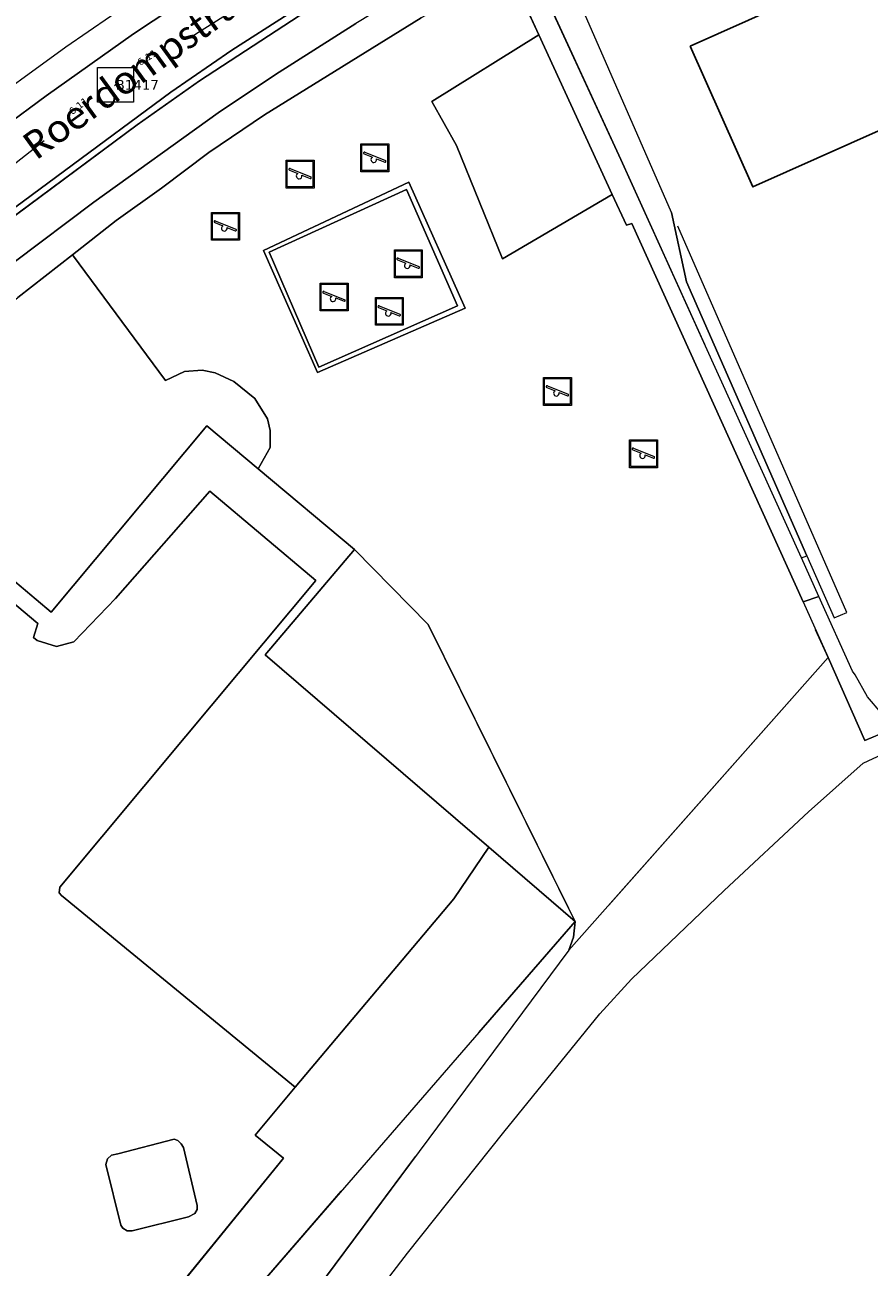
# Model space of a CAD drawing. Header units: metres. Extents: x 113074 to 114313, y 482627 to 483855.
# Tile 56 of 78: x 113823 to 113883, y 483284 to 483373. Entities that reach past the tile are written whole.
import ezdxf
from ezdxf.enums import TextEntityAlignment as Align

# ---------------------------------------------------------------- set-up
doc = ezdxf.new("R2010")
doc.units = ezdxf.units.M
doc.header["$MEASUREMENT"] = 0
doc.linetypes.add('DGN Style 2', pattern=[50.429501, 30.257701, -20.1718])
doc.linetypes.add('DGN Style 6', pattern=[30.473618, 0.016022, -6.408752, 11.215317, -6.408752, 0.016022, -6.408752])
for name, color, linetype, lineweight in [('BGT-Lijnen - BTD BEGROEID TERREINDEEL (v)', 94, 'Continuous', 13), ('BGT-Lijnen - BTD Groenvoorziening  bosplantsoen (v)', 94, 'Continuous', 13), ('BGT-Lijnen - BTD Groenvoorziening  gras- en kruidachtigen (v)', 94, 'Continuous', 13), ('BGT-Lijnen - ORL Straatnaam (t)', 7, 'Continuous', 13), ('BGT-Lijnen - OTD Gesloten verharding  kunststof (v)', 7, 'Continuous', 13), ('BGT-Lijnen - OTD Onverhard  zand (v)', 7, 'Continuous', 13), ('BGT-Lijnen - OTD Open verharding  tegels (v)', 7, 'Continuous', 13), ('BGT-Lijnen - OTD Open verharding (v)', 7, 'Continuous', 13), ('BGT-Lijnen - PND grondvlak pand (v_mv)', 1, 'Continuous', 13), ('BGT-Lijnen - STM Speelvoorziening (p)', 7, 'Continuous', 13), ('BGT-Lijnen - WGD Rijbaan - Lokale weg (v)', 7, 'Continuous', 13), ('BGT-Lijnen - WGD Voetpad (v)', 7, 'Continuous', 13), ('Riolering - BOBs', 7, 'Continuous', 13), ('Riolering - Gemengd riool', 7, 'Continuous', 13), ('Riolering - KNOOP_NUMMER', 7, 'Continuous', 13), ('Riolering - KNOOP_RIOOLPUT', 7, 'Continuous', 13), ('Riolering - Level 63', 7, 'Continuous', 13)]:
    doc.layers.add(name, color=color, linetype=linetype, lineweight=lineweight)
doc.styles.add('Style-Calibri', font='calibri.ttf')
doc.styles.add('Style-Verdana', font='verdana.ttf')

# ---------------------------------------------------------------- blocks, each defined once
blk = doc.blocks.new('STM Speelvoorziening')
at = {"layer": 'BGT-Lijnen - STM Speelvoorziening (p)', "color": 30, "lineweight": 13, "flags": 128}
for points in [[(-88.4, 92.7), (87.6, 92.7)], [(-92.7, -87.4), (-92.7, 88.4)], [(-77.1, 28.3), (-17.5, 4.3)], [(-72.6, 39.6), (75.5, -20)], [(91.9, 88.4), (91.9, -87.4)], [(11.2, -7.2), (71, -31.3)], [(87.6, -91.7), (-88.4, -91.7)]]:
    blk.add_lwpolyline(points, dxfattribs=at)
at = {"layer": 'BGT-Lijnen - STM Speelvoorziening (p)', "color": 30, "lineweight": 13, "extrusion": (0, 0, -1)}
for centre, start, end in [((88.4, 88.4), 359.99996, 90.00004), ((-87.6, 88.4), 89.99996, 180.00004), ((88.4, -87.4), 269.99996, 0.00004), ((-87.6, -87.4), 179.99996, 270.00004)]:
    blk.add_arc(centre, 4.32, start, end, dxfattribs=at)
at = {"layer": 'BGT-Lijnen - STM Speelvoorziening (p)', "color": 30, "lineweight": 13}
for centre, radius, start, end in [((-75.8, 34.3), 6.15, 59.22327, 256.97777), ((-7.9, -13.4), 20.1, 118.32735, 269.99986), ((-7.9, -13.4), 20.1, 270.00001, 17.87253), ((73.4, -25.7), 6.08, 246.33319, 69.8668)]:
    blk.add_arc(centre, radius, start, end, dxfattribs=at)
blk.add_3dface([(-100, 100), (100, 100), (100, -100), (-100, -100)], dxfattribs=at)
blk = doc.blocks.new('rioput')
at = {"layer": 'Riolering - Level 63', "linetype": 'Continuous', "lineweight": 13}
blk.add_3dface([(-1.293, 1.244), (1.292, 1.244), (1.292, -1.244), (-1.293, -1.244)], dxfattribs=at)

msp = doc.modelspace()

# ---------------------------------------------------------------- linework, layer by layer
at = {"layer": 'BGT-Lijnen - BTD BEGROEID TERREINDEEL (v)', "linetype": 'DGN Style 2', "lineweight": 13, "flags": 128}
for points in [[(113832.677, 483347.882), (113825.993, 483356.897), (113822.076, 483353.827)], [(113835.317, 483348.614), (113834.036, 483348.535), (113832.677, 483347.882)], [(113837.578, 483347.803), (113836.232, 483348.431), (113835.317, 483348.614)], [(113840.008, 483345.135), (113839.08, 483346.6), (113837.578, 483347.803)], [(113840.191, 483343.069), (113840.191, 483344.298), (113840.008, 483345.135)], [(113820.315, 483334.74), (113824.479, 483331.262), (113835.645, 483344.628)], [(113835.645, 483344.628), (113839.328, 483341.543), (113840.191, 483343.069)], [(113851.54, 483330.38), (113846.254, 483335.742), (113839.825, 483328.204)], [(113862.082, 483309.052), (113851.54, 483330.38)], [(113839.825, 483328.204), (113855.896, 483314.396), (113862.082, 483309.052)], [(113855.896, 483314.396), (113853.367, 483310.672), (113841.984, 483297.164)], [(113855.163, 483301.079), (113862.082, 483309.052), (113855.896, 483314.396)], [(113825.458, 483266.85), (113846.451, 483291.041), (113855.163, 483301.079)], [(113841.984, 483297.164), (113839.108, 483293.727), (113841.154, 483292.068)], [(113841.154, 483292.068), (113822.696, 483269.421), (113825.458, 483266.85)]]:
    msp.add_lwpolyline(points, dxfattribs=at)
at = {"layer": 'BGT-Lijnen - BTD Groenvoorziening  bosplantsoen (v)', "linetype": 'DGN Style 2', "lineweight": 13, "flags": 128}
for points in [[(113859.476, 483372.694), (113851.789, 483367.903), (113853.578, 483364.741)], [(113864.746, 483361.237), (113859.476, 483372.694)], [(113853.578, 483364.741), (113856.878, 483356.612), (113864.746, 483361.237)], [(113869.011, 483359.948), (113870.085, 483354.962), (113878.703, 483335.301)], [(113881.588, 483331.241), (113869.011, 483359.948)], [(113878.703, 483335.301), (113880.673, 483330.837), (113881.588, 483331.241)], [(113862.082, 483309.052), (113855.163, 483301.079), (113846.451, 483291.041)], [(113861.63, 483306.988), (113861.959, 483307.94), (113862.082, 483309.052)], [(113832.625, 483267.862), (113844.153, 483283.508), (113861.63, 483306.988)], [(113846.451, 483291.041), (113825.458, 483266.85), (113829.267, 483263.305)]]:
    msp.add_lwpolyline(points, dxfattribs=at)
at = {"layer": 'BGT-Lijnen - BTD Groenvoorziening  gras- en kruidachtigen (v)', "linetype": 'DGN Style 2', "lineweight": 13, "flags": 128}
for points in [[(113850.513, 483378.998), (113843.916, 483375.123), (113835.117, 483369.382)], [(113869.011, 483359.948), (113860.671, 483378.985), (113858.784, 483378.013)], [(113859.476, 483372.694), (113857.41, 483377.185), (113854.828, 483375.956)], [(113858.784, 483378.013), (113865.353, 483363.749), (113878.324, 483335.152)], [(113854.828, 483375.956), (113851.04, 483373.907), (113839.776, 483366.958)], [(113836.451, 483367.089), (113840.563, 483369.84), (113846.347, 483373.496)], [(113853.578, 483364.741), (113851.789, 483367.903), (113859.476, 483372.694)], [(113835.117, 483369.382), (113830.636, 483366.231), (113820.176, 483358.477)], [(113821.821, 483356.382), (113827.528, 483360.689), (113836.451, 483367.089)], [(113839.776, 483366.958), (113837.427, 483365.357), (113835.797, 483364.246)], [(113864.746, 483361.237), (113856.878, 483356.612), (113853.578, 483364.741)], [(113835.797, 483364.246), (113832.381, 483361.693), (113829.141, 483359.364)], [(113839.717, 483357.222), (113850.151, 483362.109), (113854.19, 483353.08)], [(113865.765, 483359.022), (113864.746, 483361.237)], [(113829.141, 483359.364), (113825.993, 483356.897), (113832.677, 483347.882)], [(113870.085, 483354.962), (113869.011, 483359.948)], [(113878.44, 483331.984), (113866.145, 483359.155), (113865.765, 483359.022)], [(113854.19, 483353.08), (113843.579, 483348.455), (113839.717, 483357.222)], [(113878.324, 483335.152), (113878.703, 483335.301), (113870.085, 483354.962)], [(113832.677, 483347.882), (113834.036, 483348.535), (113835.317, 483348.614)], [(113835.317, 483348.614), (113836.232, 483348.431), (113837.578, 483347.803)], [(113837.578, 483347.803), (113839.08, 483346.6), (113840.008, 483345.135)], [(113840.008, 483345.135), (113840.191, 483344.298), (113840.191, 483343.069)], [(113840.191, 483343.069), (113839.328, 483341.543), (113846.254, 483335.742)], [(113846.254, 483335.742), (113851.54, 483330.38), (113862.082, 483309.052)], [(113861.63, 483306.988), (113880.245, 483327.995), (113878.44, 483331.984)], [(113905.882, 483331.945), (113905.92, 483331.797), (113882.887, 483322.043)], [(113882.754, 483320.41), (113903.113, 483329.927)], [(113882.887, 483322.043), (113880.245, 483327.995), (113861.63, 483306.988)], [(113872.786, 483311.268), (113878.84, 483316.93), (113882.754, 483320.41)], [(113863.862, 483302.42), (113866.124, 483304.909), (113872.786, 483311.268)], [(113862.082, 483309.052), (113861.959, 483307.94), (113861.63, 483306.988)], [(113861.63, 483306.988), (113844.153, 483283.508), (113832.625, 483267.862)], [(113850.049, 483285.258), (113856.952, 483293.939), (113863.862, 483302.42)], [(113843.666, 483276.581), (113846.691, 483280.913), (113850.049, 483285.258)]]:
    msp.add_lwpolyline(points, dxfattribs=at)
at = {"layer": 'BGT-Lijnen - OTD Gesloten verharding  kunststof (v)', "linetype": 'Continuous', "lineweight": 13, "flags": 128}
for points in [[(113853.647, 483353.244), (113849.978, 483361.582), (113840.121, 483357.085)], [(113840.121, 483357.085), (113843.693, 483348.836), (113853.647, 483353.244)]]:
    msp.add_lwpolyline(points, dxfattribs=at)
at = {"layer": 'BGT-Lijnen - OTD Onverhard  zand (v)', "linetype": 'Continuous', "lineweight": 13, "flags": 128}
for points in [[(113833.56, 483293.332), (113833.304, 483293.439), (113829.257, 483292.368)], [(113833.966, 483292.829), (113833.803, 483293.107), (113833.56, 483293.332)], [(113834.953, 483288.377), (113834.94, 483288.678), (113833.966, 483292.829)], [(113828.517, 483292.019), (113828.4, 483291.612), (113829.467, 483287.247)], [(113829.257, 483292.368), (113828.792, 483292.281), (113828.517, 483292.019)], [(113834.338, 483287.849), (113834.78, 483288.085), (113834.953, 483288.377)], [(113829.467, 483287.247), (113829.61, 483287.052), (113829.936, 483286.847)], [(113829.936, 483286.847), (113830.289, 483286.845), (113834.338, 483287.849)]]:
    msp.add_lwpolyline(points, dxfattribs=at)
at = {"layer": 'BGT-Lijnen - OTD Open verharding  tegels (v)', "linetype": 'Continuous', "lineweight": 13, "flags": 128}
for points in [[(113854.19, 483353.08), (113850.151, 483362.109), (113839.717, 483357.222)], [(113840.121, 483357.085), (113849.978, 483361.582), (113853.647, 483353.244)], [(113839.717, 483357.222), (113843.579, 483348.455), (113854.19, 483353.08)], [(113853.647, 483353.244), (113843.693, 483348.836), (113840.121, 483357.085)]]:
    msp.add_lwpolyline(points, dxfattribs=at)
at = {"layer": 'BGT-Lijnen - OTD Open verharding (v)', "linetype": 'Continuous', "lineweight": 13, "flags": 128}
for points in [[(113835.645, 483344.628), (113824.479, 483331.262), (113820.315, 483334.74)], [(113846.254, 483335.742), (113839.328, 483341.543), (113835.645, 483344.628)], [(113835.849, 483339.947), (113829.08, 483332.239), (113826.09, 483329.133)], [(113829.08, 483332.239), (113835.849, 483339.947), (113843.48, 483333.537)], [(113834.142, 483322.353), (113843.48, 483333.537), (113835.849, 483339.947)], [(113855.896, 483314.396), (113839.825, 483328.204), (113846.254, 483335.742)], [(113823.504, 483330.452), (113818.796, 483334.377), (113817.025, 483332.27)], [(113818.796, 483334.377), (113823.504, 483330.452), (113823.211, 483329.434)], [(113843.48, 483333.537), (113834.142, 483322.353), (113825.086, 483311.507)], [(113824.864, 483328.781), (113826.09, 483329.133), (113829.08, 483332.239)], [(113823.455, 483329.209), (113823.211, 483329.434), (113823.504, 483330.452)], [(113823.211, 483329.434), (113823.455, 483329.209), (113824.864, 483328.781)], [(113826.09, 483329.133), (113824.864, 483328.781), (113823.455, 483329.209)], [(113825.036, 483311.103), (113825.086, 483311.507), (113834.142, 483322.353)], [(113853.367, 483310.672), (113855.896, 483314.396)], [(113825.086, 483311.507), (113825.036, 483311.103), (113825.211, 483310.909)], [(113841.984, 483297.164), (113825.211, 483310.909), (113825.036, 483311.103)], [(113825.211, 483310.909), (113841.984, 483297.164), (113853.367, 483310.672)], [(113839.108, 483293.727), (113841.984, 483297.164)], [(113822.696, 483269.421), (113841.154, 483292.068), (113839.108, 483293.727)], [(113829.257, 483292.368), (113833.304, 483293.439), (113833.56, 483293.332)], [(113833.56, 483293.332), (113833.803, 483293.107), (113833.966, 483292.829)], [(113833.966, 483292.829), (113834.94, 483288.678), (113834.953, 483288.377)], [(113829.467, 483287.247), (113828.4, 483291.612), (113828.517, 483292.019)], [(113828.517, 483292.019), (113828.792, 483292.281), (113829.257, 483292.368)], [(113834.953, 483288.377), (113834.78, 483288.085), (113834.338, 483287.849)], [(113829.936, 483286.847), (113829.61, 483287.052), (113829.467, 483287.247)], [(113834.338, 483287.849), (113830.289, 483286.845), (113829.936, 483286.847)]]:
    msp.add_lwpolyline(points, dxfattribs=at)
at = {"layer": 'BGT-Lijnen - PND grondvlak pand (v_mv)', "linetype": 'Continuous', "lineweight": 25, "flags": 128}
for points in [[(113909.258, 483384.752), (113907.587, 483388.496), (113870.328, 483371.87)], [(113870.328, 483371.87), (113874.835, 483361.77), (113900.551, 483373.245)]]:
    msp.add_lwpolyline(points, dxfattribs=at)
at = {"layer": 'BGT-Lijnen - WGD Rijbaan - Lokale weg (v)', "linetype": 'Continuous', "lineweight": 13, "flags": 128}
for points in [[(113838.774, 483378.341), (113830.391, 483372.752), (113824.114, 483368.32)], [(113833.054, 483368.576), (113837.44, 483371.589), (113841.474, 483374.185)], [(113809.596, 483350.349), (113817.778, 483357.272), (113833.054, 483368.576)], [(113824.114, 483368.32), (113821.062, 483366.069), (113817.923, 483363.659)]]:
    msp.add_lwpolyline(points, dxfattribs=at)
at = {"layer": 'BGT-Lijnen - WGD Voetpad (v)', "linetype": 'Continuous', "lineweight": 13, "flags": 128}
for points in [[(113838.467, 483380.498), (113833.531, 483377.331), (113825.533, 483371.805)], [(113824.114, 483368.32), (113830.391, 483372.752), (113838.774, 483378.341)], [(113847.168, 483377.57), (113841.474, 483374.185), (113837.44, 483371.589)], [(113865.353, 483363.749), (113858.784, 483378.013), (113857.41, 483377.185)], [(113857.41, 483377.185), (113859.476, 483372.694), (113864.746, 483361.237)], [(113850.026, 483375.743), (113846.347, 483373.496), (113840.563, 483369.84)], [(113830.636, 483366.231), (113835.117, 483369.382), (113843.916, 483375.123)], [(113837.427, 483365.357), (113839.776, 483366.958), (113851.04, 483373.907)], [(113825.533, 483371.805), (113818.718, 483366.885), (113813.683, 483362.769)], [(113837.44, 483371.589), (113833.054, 483368.576), (113817.778, 483357.272)], [(113840.563, 483369.84), (113836.451, 483367.089), (113827.528, 483360.689)], [(113817.923, 483363.659), (113821.062, 483366.069), (113824.114, 483368.32)], [(113811.92, 483351.718), (113820.176, 483358.477), (113830.636, 483366.231)], [(113832.381, 483361.693), (113835.797, 483364.246), (113837.427, 483365.357)], [(113879.58, 483332.382), (113878.324, 483335.152), (113865.353, 483363.749)], [(113825.993, 483356.897), (113829.141, 483359.364), (113832.381, 483361.693)], [(113864.746, 483361.237), (113865.765, 483359.022), (113866.145, 483359.155)], [(113827.528, 483360.689), (113821.821, 483356.382), (113817.96, 483353.239)], [(113866.145, 483359.155), (113878.44, 483331.984), (113879.58, 483332.382)], [(113818.654, 483351.022), (113822.076, 483353.827), (113825.993, 483356.897)], [(113881.988, 483327.023), (113879.58, 483332.382), (113878.44, 483331.984)], [(113878.44, 483331.984), (113880.245, 483327.995), (113882.887, 483322.043)], [(113882.887, 483322.043), (113905.92, 483331.797), (113905.882, 483331.945)], [(113883.075, 483325.172), (113882.179, 483326.748), (113881.988, 483327.023)], [(113884.684, 483323.975), (113884.046, 483324.019), (113883.075, 483325.172)]]:
    msp.add_lwpolyline(points, dxfattribs=at)
at = {"layer": 'Riolering - Gemengd riool', "color": 94, "linetype": 'DGN Style 6', "lineweight": 13, "flags": 128}
for points in [[(113829.1, 483369.1), (113848.3, 483381.3)], [(113829.1, 483369.1), (113811.2, 483355.1)]]:
    msp.add_lwpolyline(points, dxfattribs=at)
at = {"layer": 'Riolering - KNOOP_RIOOLPUT', "color": 7, "linetype": 'Continuous', "lineweight": 13}
msp.add_point((113829.1, 483369.1), dxfattribs=at)

# ---------------------------------------------------------------- block references
at = {"layer": 'BGT-Lijnen - STM Speelvoorziening (p)', "color": 7, "linetype": 'Continuous', "lineweight": 13, "xscale": 0.01, "yscale": 0.01}
for p in [(113847.704, 483363.863), (113842.345, 483362.689), (113836.98, 483358.943), (113850.11, 483356.26), (113844.784, 483353.877), (113848.748, 483352.843), (113860.815, 483347.096), (113866.996, 483342.622)]:
    msp.add_blockref('STM Speelvoorziening', p, dxfattribs=at)
at = {"layer": 'Riolering - Level 63', "linetype": 'Continuous', "lineweight": 13}
msp.add_blockref('rioput', (113829.1, 483369.1), dxfattribs=at)

# ---------------------------------------------------------------- texts
at = {"layer": 'BGT-Lijnen - ORL Straatnaam (t)', "color": 7, "linetype": 'Continuous', "lineweight": 13, "style": 'Style-Calibri'}
msp.add_text('Roerdompstraat', height=2, rotation=35.93224, dxfattribs=at).set_placement((113831.24, 483370.571), align=Align.MIDDLE_CENTER)
at = {"layer": 'Riolering - BOBs', "color": 7, "linetype": 'Continuous', "lineweight": 13, "style": 'Style-Verdana'}
for rotation, p in [(32.44263, (113831.39, 483370.792)), (38.03331, (113826.488, 483367.311))]:
    msp.add_text('-6.11', height=0.5, rotation=rotation, dxfattribs=at).set_placement(p, align=Align.CENTER)
at = {"layer": 'Riolering - KNOOP_NUMMER', "color": 7, "linetype": 'Continuous', "lineweight": 13, "style": 'Style-Verdana'}
msp.add_text('B1417', height=0.7, dxfattribs=at).set_placement((113829.1, 483369.1), align=Align.MIDDLE_LEFT)

doc.saveas('drawing.dxf')
